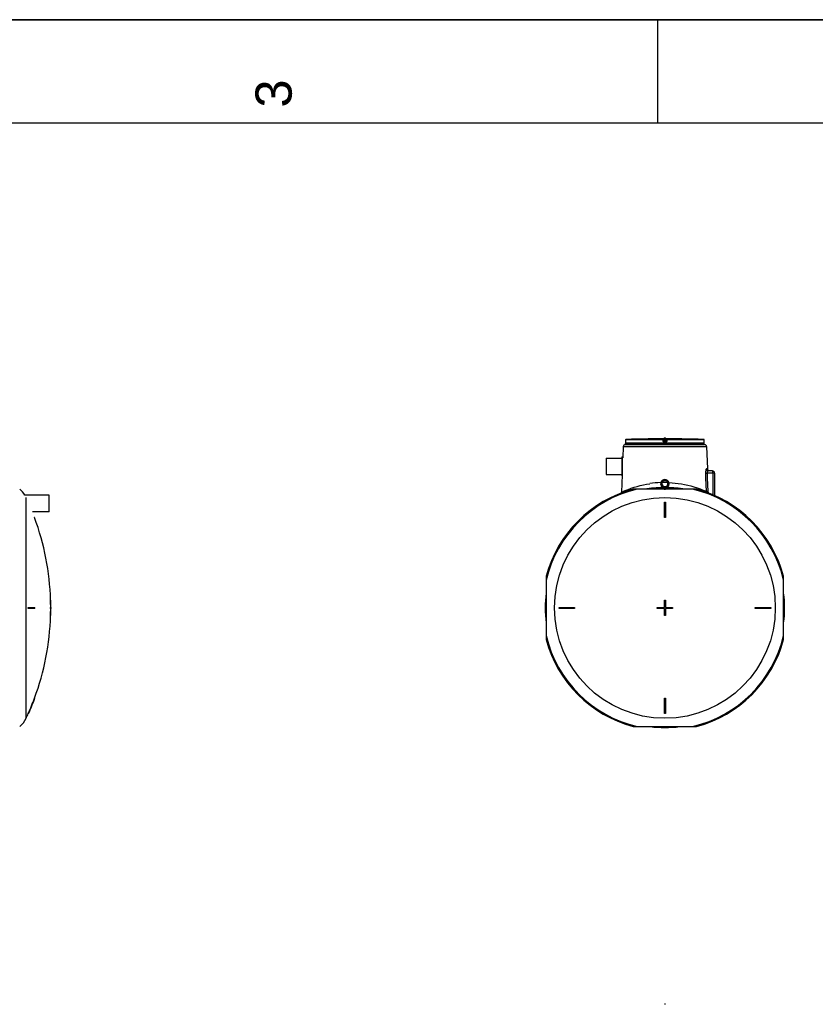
# Model space of a CAD drawing. Header units: millimetres. Extents: x 0 to 297, y 0 to 210.
# Tile 12 of 21: x 87 to 164, y 115 to 210. Entities that reach past the tile are written whole.
import ezdxf

# ---------------------------------------------------------------- set-up
doc = ezdxf.new("R2010")
doc.units = ezdxf.units.MM
doc.header["$LTSCALE"] = 16.335
doc.layers.get('0').update_dxf_attribs({"linetype": 'CONTINUOUS'})
doc.layers.add('AXES_REF', color=7, linetype='CONTINUOUS')
doc.layers.add('SURFACES', color=7, linetype='CONTINUOUS')
doc.styles.add('TEXTSTYLE_2', font='arial.ttf')

# ---------------------------------------------------------------- blocks, each defined once
blk = doc.blocks.new('MARGEA4_BL0', base_point=(148.514, 105.014))
at = {"color": 7, "linetype": 'Continuous'}
for p, q in [((297.014, 210.014), (0.014, 210.014)), ((148.514, 210.014), (148.514, 200.014)), ((287.014, 200.014), (10.014, 200.014))]:
    blk.add_line(p, q, dxfattribs=at)
at = {"color": 5, "linetype": 'Continuous', "style": 'TEXTSTYLE_2', "oblique": 0.00002}
blk.add_text('3', height=3.5, rotation=90, dxfattribs=at).set_placement((113.139, 201.514))

msp = doc.modelspace()

# ---------------------------------------------------------------- linework, layer by layer
at = {"color": 7, "linetype": 'Continuous'}
for p, q in [((0, 210), (297, 210)), ((145.187, 168.734), (145.151, 167.652)), ((145.387, 168.927), (153.055, 168.927)), ((145.424, 169.202), (145.423, 169.201)), ((145.423, 169.201), (145.423, 169.193)), ((145.423, 169.193), (145.423, 169.191)), ((145.423, 169.193), (145.423, 169.193)), ((145.423, 169.191), (145.423, 169.19)), ((145.423, 169.19), (145.423, 169.189)), ((145.423, 169.189), (145.423, 169.189)), ((145.423, 169.189), (145.423, 169.188)), ((145.423, 169.188), (145.423, 169.188)), ((145.423, 169.188), (145.423, 169.187)), ((145.423, 169.187), (145.423, 169.187)), ((145.425, 169.232), (145.424, 169.225)), ((145.424, 169.225), (145.424, 169.218)), ((145.424, 169.218), (145.424, 169.212)), ((145.424, 169.212), (145.424, 169.207)), ((145.424, 169.207), (145.424, 169.202)), ((145.426, 169.379), (145.425, 169.257)), ((145.425, 169.257), (145.425, 169.248)), ((145.425, 169.248), (145.425, 169.24)), ((145.425, 169.24), (145.425, 169.232)), ((147.666, 169.469), (147.599, 169.468)), ((147.668, 169.469), (147.666, 169.469)), ((147.669, 169.469), (147.668, 169.469)), ((147.669, 169.469), (147.668, 169.469)), ((147.669, 169.469), (147.669, 169.469)), ((149.09, 169.316), (149.076, 169.424)), ((149.09, 169.316), (149.09, 169.312)), ((149.365, 169.424), (149.351, 169.312)), ((150.773, 169.469), (150.773, 169.469)), ((150.799, 169.468), (150.773, 169.469)), ((150.775, 169.469), (150.773, 169.469)), ((150.773, 169.469), (150.773, 169.469)), ((150.841, 169.468), (150.788, 169.469)), ((150.81, 169.468), (150.804, 169.468)), ((150.843, 169.468), (150.841, 169.468)), ((153.017, 169.262), (153.016, 169.379)), ((153.017, 169.253), (153.017, 169.262)), ((153.017, 169.243), (153.017, 169.253)), ((153.017, 169.234), (153.017, 169.243)), ((153.017, 169.226), (153.017, 169.234)), ((153.017, 169.218), (153.017, 169.226)), ((153.018, 169.212), (153.017, 169.218)), ((153.018, 169.207), (153.018, 169.212)), ((153.018, 169.203), (153.018, 169.207)), ((153.018, 169.199), (153.018, 169.203)), ((153.018, 169.196), (153.018, 169.199)), ((153.018, 169.194), (153.018, 169.196)), ((153.019, 169.192), (153.018, 169.194)), ((153.019, 169.191), (153.019, 169.192)), ((153.019, 169.19), (153.019, 169.191)), ((153.019, 169.189), (153.019, 169.19)), ((153.019, 169.188), (153.019, 169.189)), ((153.019, 169.187), (153.019, 169.187)), ((153.019, 169.187), (153.019, 169.187)), ((153.019, 169.187), (153.019, 169.187)), ((153.019, 169.187), (153.019, 169.187)), ((153.021, 169.077), (153.021, 169.179)), ((153.255, 168.734), (153.327, 166.571)), ((145.052, 167.742), (145.052, 165.912)), ((145.052, 167.742), (145.092, 167.742)), ((145.092, 167.742), (145.092, 165.912)), ((145.097, 167.652), (145.151, 167.652)), ((145.095, 166.002), (145.039, 164.322)), ((145.052, 165.912), (145.092, 165.912)), ((153.821, 166.377), (153.432, 166.377)), ((154.021, 166.177), (154.021, 164.001)), ((148.878, 164.707), (148.878, 164.747)), ((148.878, 164.747), (149.563, 164.747)), ((149.22, 164.852), (149.219, 164.852)), ((149.22, 164.852), (149.22, 164.852)), ((149.563, 164.707), (149.563, 164.747)), ((152.285, 164.612), (146.156, 164.612)), ((148.723, 164.693), (148.691, 164.705)), ((149.146, 164.615), (149.146, 164.614)), ((149.277, 164.612), (149.295, 164.62)), ((149.171, 161.862), (149.171, 163.362)), ((149.171, 163.362), (149.271, 163.362)), ((149.271, 163.362), (149.271, 161.862)), ((88.313, 161.862), (88.281, 161.862)), ((149.271, 161.862), (149.171, 161.862)), ((137.746, 156.202), (137.746, 150.073)), ((160.696, 150.073), (160.696, 156.202)), ((89.86, 153.887), (89.83, 153.887)), ((149.171, 153.887), (149.271, 153.887)), ((149.171, 153.187), (149.171, 153.887)), ((149.271, 153.887), (149.271, 153.187)), ((87.671, 153.187), (88.313, 153.187)), ((88.313, 153.087), (87.671, 153.087)), ((89.83, 153.187), (89.871, 153.187)), ((89.871, 153.087), (89.83, 153.087)), ((89.86, 152.387), (89.83, 152.387)), ((138.996, 153.087), (138.996, 153.187)), ((138.996, 153.187), (140.496, 153.187)), ((140.496, 153.087), (138.996, 153.087)), ((140.496, 153.187), (140.496, 153.087)), ((148.471, 153.187), (149.171, 153.187)), ((148.471, 153.087), (148.471, 153.187)), ((149.171, 153.087), (148.471, 153.087)), ((149.171, 152.387), (149.171, 153.087)), ((149.271, 152.387), (149.171, 152.387)), ((149.271, 153.187), (149.971, 153.187)), ((149.971, 153.087), (149.271, 153.087)), ((149.271, 153.087), (149.271, 152.387)), ((149.971, 153.187), (149.971, 153.087)), ((157.946, 153.187), (159.446, 153.187)), ((157.946, 153.087), (157.946, 153.187)), ((159.446, 153.087), (157.946, 153.087)), ((159.446, 153.187), (159.446, 153.087)), ((88.313, 144.412), (88.281, 144.412)), ((149.171, 144.412), (149.271, 144.412)), ((149.171, 142.912), (149.171, 144.412)), ((149.271, 144.412), (149.271, 142.912)), ((87.704, 142.912), (87.671, 142.912)), ((149.271, 142.912), (149.171, 142.912)), ((146.156, 141.662), (152.285, 141.662))]:
    msp.add_line(p, q, dxfattribs=at)
at = {"color": 9, "linetype": 'Continuous'}
for p, q in [((145.187, 168.734), (153.255, 168.734)), ((145.422, 169.178), (145.421, 169.178)), ((153.021, 169.077), (145.421, 169.077)), ((145.426, 169.379), (145.425, 169.266)), ((145.425, 169.266), (145.425, 169.266)), ((145.425, 169.266), (145.425, 169.266)), ((145.425, 169.266), (145.425, 169.266)), ((149.024, 169.379), (145.426, 169.379)), ((145.426, 169.379), (145.426, 169.379)), ((149.027, 169.429), (145.475, 169.429)), ((147.669, 169.469), (147.669, 169.469)), ((149.038, 169.266), (149.024, 169.379)), ((149.027, 169.429), (149.027, 169.468)), ((149.076, 169.385), (149.076, 169.424)), ((149.09, 169.272), (149.076, 169.385)), ((149.09, 169.312), (149.09, 169.272)), ((149.097, 169.469), (149.097, 169.418)), ((149.097, 169.469), (149.221, 169.469)), ((149.11, 169.318), (149.097, 169.418)), ((149.344, 169.418), (149.097, 169.418)), ((149.11, 169.312), (149.11, 169.318)), ((149.11, 169.318), (149.332, 169.318)), ((149.221, 169.178), (149.139, 169.178)), ((149.14, 169.268), (149.14, 169.228)), ((149.14, 169.268), (149.302, 169.268)), ((149.221, 169.228), (149.14, 169.228)), ((149.221, 169.469), (149.344, 169.469)), ((149.302, 169.228), (149.221, 169.228)), ((149.303, 169.178), (149.221, 169.178)), ((149.302, 169.228), (149.302, 169.268)), ((149.332, 169.318), (149.331, 169.312)), ((149.332, 169.318), (149.331, 169.312)), ((149.344, 169.418), (149.332, 169.318)), ((149.344, 169.469), (149.344, 169.418)), ((149.365, 169.385), (149.351, 169.272)), ((149.351, 169.312), (149.351, 169.272)), ((149.365, 169.424), (149.365, 169.385)), ((149.418, 169.379), (149.403, 169.266)), ((149.415, 169.468), (149.415, 169.429)), ((152.967, 169.429), (149.415, 169.429)), ((153.016, 169.379), (149.418, 169.379)), ((150.773, 169.469), (150.773, 169.469)), ((153.016, 169.379), (153.016, 169.379)), ((153.016, 169.266), (153.016, 169.379)), ((153.016, 169.266), (153.016, 169.266)), ((153.016, 169.266), (153.016, 169.266)), ((153.016, 169.266), (153.016, 169.266)), ((153.021, 169.178), (153.02, 169.178)), ((145.097, 166.015), (145.097, 167.652)), ((153.142, 166.171), (153.159, 165.727)), ((153.159, 165.727), (153.16, 165.677)), ((153.16, 165.677), (153.207, 164.41)), ((153.327, 166.571), (153.236, 166.571)), ((153.298, 166.177), (153.315, 165.728)), ((154.021, 166.177), (153.298, 166.177)), ((153.315, 165.728), (153.316, 165.678)), ((153.316, 165.678), (153.363, 164.417)), ((153.856, 166.177), (153.856, 164.072)), ((145.039, 164.322), (145.078, 164.34)), ((148.599, 164.7), (148.634, 164.687)), ((148.849, 164.7), (148.821, 164.71))]:
    msp.add_line(p, q, dxfattribs=at)
at = {"color": 7, "linetype": 'Continuous'}
for points in [[(145.422, 169.189), (145.422, 169.187), (145.421, 169.185), (145.421, 169.183), (145.421, 169.181), (145.421, 169.179), (145.421, 169.077)], [(145.423, 169.193), (145.423, 169.193), (145.422, 169.191), (145.422, 169.189)], [(145.423, 169.187), (145.423, 169.187), (145.423, 169.187)], [(153.02, 169.189), (153.019, 169.191), (153.019, 169.193), (153.019, 169.193)], [(153.019, 169.187), (153.019, 169.188), (153.019, 169.188)], [(153.021, 169.179), (153.021, 169.181), (153.021, 169.183), (153.02, 169.185), (153.02, 169.187), (153.02, 169.189)]]:
    msp.add_lwpolyline(points, dxfattribs=at)
for centre, radius, start, end in [((149.221, 25.052), 144.425, 89.3842, 90.6158), ((145.387, 168.727), 0.2, 90, 178.08159), ((145.471, 169.077), 0.05, 180, 270), ((145.476, 169.379), 0.05, 91.48637, 179.6295), ((149.221, 25.052), 144.425, 90.64358, 91.48637), ((147.669, 169.419), 0.05, 90.75421, 93.48496), ((147.669, 169.419), 0.05, 90.75949, 91.12272), ((150.772, 169.419), 0.05, 88.87485, 89.23837), ((150.772, 169.419), 0.05, 86.51504, 89.24358), ((149.221, 25.052), 144.425, 88.51363, 89.35642), ((152.966, 169.379), 0.05, 0.37122, 88.51363), ((152.971, 169.077), 0.05, 270, 360), ((153.055, 168.727), 0.2, 1.91841, 90), ((145.097, 167.657), 0.005, 180, 270), ((145.097, 165.997), 0.005, 113.67091, 180), ((153.527, 166.577), 0.2, 181.91841, 252.38368), ((153.821, 166.177), 0.2, 0, 90), ((149.221, 153.137), 11.64, 90.95115, 99.65774), ((149.221, 165.142), 0.415, 296.43825, 243.56175), ((149.221, 165.142), 0.29, 270.06314, 269.93686), ((149.221, 164.602), 0.25, 137.65369, 144.54956), ((149.221, 164.602), 0.25, 89.92675, 90.07325), ((149.221, 164.602), 0.25, 35.45044, 42.34631), ((149.221, 153.137), 11.64, 80.3516, 89.04595), ((149.221, 153.137), 11.877, 104.95259, 165.04741), ((144.539, 164.338), 0.5, 349.88649, 358.08136), ((149.221, 153.137), 11.57, 82.88253, 97.11747), ((149.221, 153.137), 11.5, 86.72826, 93.27174), ((149.221, 153.137), 11.877, 14.95259, 75.04741), ((149.221, 153.137), 11.57, 172.85303, 187.14697), ((149.221, 153.137), 11.57, 352.85303, 7.14697), ((64.668, 153.137), 25.173, 0.1138, 1.70728), ((64.668, 153.137), 25.203, 0.11367, 1.70525), ((149.221, 153.137), 11.5, 176.53819, 183.46181), ((149.221, 153.137), 11.5, 356.53819, 3.46181), ((64.668, 153.137), 23.003, 359.87546, 0.12454), ((64.668, 153.137), 23.036, 359.87564, 0.12436), ((64.668, 153.137), 23.645, 359.87884, 0.12116), ((64.668, 153.137), 25.162, 359.88615, 0.11385), ((64.668, 153.137), 25.173, 358.29272, 359.8862), ((64.668, 153.137), 25.192, 359.88628, 0.11372), ((64.668, 153.137), 25.203, 358.29475, 359.88633), ((149.221, 153.137), 11.877, 194.95259, 255.04741), ((149.221, 153.137), 11.877, 284.95259, 345.04741), ((64.668, 153.137), 25.173, 336.03481, 339.72081), ((64.668, 153.137), 25.203, 336.06512, 339.746), ((149.221, 153.137), 11.57, 262.88253, 277.11747), ((149.221, 153.137), 11.5, 266.72826, 273.27174), ((149.221, 89.601), 25.204, 89.88633, 90.11367)]:
    msp.add_arc(centre, radius, start, end, dxfattribs=at)
at = {"color": 9, "linetype": 'Continuous'}
for centre, radius, start, end in [((145.472, 169.178), 0.05, 168.25753, 170.92443), ((145.472, 169.178), 0.0501, 170.93178, 179.99378), ((145.476, 169.379), 0.0501, 177.73245, 179.62966), ((145.476, 169.379), 0.05, 179.62988, 179.99998), ((145.476, 169.378), 0.0502, 92.74218, 110.78278), ((145.476, 169.379), 0.0498, 91.49055, 92.68675), ((152.966, 169.379), 0.0499, 87.38285, 88.50955), ((152.966, 169.378), 0.0501, 70.34173, 87.33526), ((152.966, 169.379), 0.0501, 1.13517, 2.26775), ((152.966, 169.379), 0.05, 0.00027, 1.13524), ((152.97, 169.178), 0.05, 9.07557, 11.74242), ((152.97, 169.178), 0.0501, 0.00621, 9.06821), ((149.223, 155.548), 9.713, 92.37745, 98.71237), ((149.221, 155.588), 9.672, 88.42055, 91.5787), ((149.221, 153.137), 11.783, 103.12236, 166.87764), ((149.221, 153.137), 11.783, 13.12236, 76.87764), ((153.694, 164.42), 0.487, 181.17776, 191.70218), ((149.221, 153.137), 11.783, 193.12236, 256.87764), ((149.221, 153.137), 11.783, 283.12236, 346.87764)]:
    msp.add_arc(centre, radius, start, end, dxfattribs=at)
at = {"color": 7, "linetype": 'Continuous'}
for points, knots in [([(149.121, 169.483), (149.121, 169.506), (149.145, 169.555), (149.196, 169.571), (149.221, 169.571)], [0, 0, 0, 0, 0.476532, 1, 1, 1, 1]), ([(149.221, 169.571), (149.246, 169.571), (149.296, 169.555), (149.321, 169.506), (149.321, 169.483)], [0, 0, 0, 0, 0.523468, 1, 1, 1, 1]), ([(149.219, 164.852), (149.183, 164.852), (149.118, 164.827), (149.06, 164.787), (149.036, 164.771)], [0, 0, 0, 0, 0.540063, 1, 1, 1, 1]), ([(149.406, 164.771), (149.397, 164.777), (149.371, 164.794), (149.328, 164.821), (149.275, 164.846), (149.239, 164.852), (149.221, 164.852)], [0, 0, 0, 0, 0.156791, 0.460127, 0.748482, 1, 1, 1, 1]), ([(149.162, 164.612), (149.166, 164.613), (149.186, 164.614), (149.205, 164.614), (149.221, 164.615)], [0, 0, 0, 0, 0.202875, 1, 1, 1, 1])]:
    msp.add_open_spline(points, degree=3, knots=knots, dxfattribs=at)
at = {"color": 9, "linetype": 'Continuous'}
for points, knots in [([(145.423, 169.188), (145.423, 169.186), (145.423, 169.182), (145.422, 169.18), (145.422, 169.178), (145.422, 169.178)], [0, 0, 0, 0, 0.741638, 0.931622, 1, 1, 1, 1]), ([(145.425, 169.266), (145.425, 169.258), (145.425, 169.232), (145.424, 169.206), (145.423, 169.188)], [0, 0, 0, 0, 0.311113, 1, 1, 1, 1]), ([(145.458, 169.425), (145.449, 169.422), (145.433, 169.409), (145.426, 169.39), (145.426, 169.381)], [0, 0, 0, 0, 0.499815, 1, 1, 1, 1]), ([(149.024, 169.379), (149.024, 169.385), (149.024, 169.396), (149.025, 169.41), (149.025, 169.419), (149.025, 169.424), (149.026, 169.427), (149.026, 169.428), (149.027, 169.429)], [0, 0, 0, 0, 0.375509, 0.695843, 0.820139, 0.914148, 0.974528, 1, 1, 1, 1]), ([(149.024, 169.379), (149.031, 169.379), (149.043, 169.381), (149.057, 169.383), (149.067, 169.384), (149.072, 169.385), (149.074, 169.384), (149.076, 169.385), (149.076, 169.385)], [0, 0, 0, 0, 0.377974, 0.702768, 0.828238, 0.921902, 0.979938, 1, 1, 1, 1]), ([(149.027, 169.468), (149.027, 169.468), (149.029, 169.468), (149.032, 169.469), (149.039, 169.468), (149.048, 169.469), (149.059, 169.469), (149.075, 169.469), (149.088, 169.469), (149.097, 169.469)], [0, 0, 0, 0, 0.019479, 0.076791, 0.169668, 0.294386, 0.446011, 0.618643, 1, 1, 1, 1]), ([(149.027, 169.468), (149.038, 169.468), (149.063, 169.459), (149.075, 169.436), (149.076, 169.424)], [0, 0, 0, 0, 0.50001, 1, 1, 1, 1]), ([(149.027, 169.429), (149.038, 169.429), (149.063, 169.42), (149.075, 169.396), (149.076, 169.385)], [0, 0, 0, 0, 0.500055, 1, 1, 1, 1]), ([(149.09, 169.272), (149.09, 169.273), (149.088, 169.272), (149.086, 169.272), (149.081, 169.271), (149.071, 169.27), (149.057, 169.268), (149.045, 169.267), (149.038, 169.266)], [0, 0, 0, 0, 0.020038, 0.078019, 0.171603, 0.296994, 0.621732, 1, 1, 1, 1]), ([(149.139, 169.178), (149.115, 169.178), (149.066, 169.196), (149.041, 169.243), (149.038, 169.266)], [0, 0, 0, 0, 0.500212, 1, 1, 1, 1]), ([(149.076, 169.424), (149.076, 169.425), (149.08, 169.423), (149.083, 169.423), (149.09, 169.42), (149.095, 169.419), (149.097, 169.418)], [0, 0, 0, 0, 0.081427, 0.307017, 0.629699, 1, 1, 1, 1]), ([(149.09, 169.316), (149.09, 169.316), (149.093, 169.315), (149.096, 169.317), (149.103, 169.317), (149.107, 169.318), (149.11, 169.318)], [0, 0, 0, 0, 0.076481, 0.292975, 0.616687, 1, 1, 1, 1]), ([(149.09, 169.312), (149.09, 169.311), (149.093, 169.311), (149.097, 169.311), (149.103, 169.311), (149.108, 169.312), (149.11, 169.312)], [0, 0, 0, 0, 0.086224, 0.30226, 0.62231, 1, 1, 1, 1]), ([(149.09, 169.312), (149.092, 169.3), (149.104, 169.276), (149.129, 169.268), (149.14, 169.268)], [0, 0, 0, 0, 0.521741, 1, 1, 1, 1]), ([(149.14, 169.228), (149.128, 169.228), (149.104, 169.237), (149.092, 169.261), (149.09, 169.272)], [0, 0, 0, 0, 0.499963, 1, 1, 1, 1]), ([(149.14, 169.268), (149.132, 169.268), (149.115, 169.281), (149.111, 169.301), (149.11, 169.312)], [0, 0, 0, 0, 0.396195, 1, 1, 1, 1]), ([(149.14, 169.228), (149.14, 169.228), (149.14, 169.227), (149.139, 169.224), (149.139, 169.219), (149.139, 169.21), (149.139, 169.196), (149.139, 169.185), (149.139, 169.178)], [0, 0, 0, 0, 0.023922, 0.083888, 0.177841, 0.302322, 0.623442, 1, 1, 1, 1]), ([(149.302, 169.268), (149.313, 169.268), (149.337, 169.276), (149.35, 169.3), (149.351, 169.312)], [0, 0, 0, 0, 0.478258, 1, 1, 1, 1]), ([(149.331, 169.312), (149.331, 169.301), (149.326, 169.281), (149.309, 169.268), (149.302, 169.268)], [0, 0, 0, 0, 0.603805, 1, 1, 1, 1]), ([(149.351, 169.272), (149.35, 169.261), (149.338, 169.237), (149.313, 169.228), (149.302, 169.228)], [0, 0, 0, 0, 0.500037, 1, 1, 1, 1]), ([(149.302, 169.228), (149.302, 169.228), (149.302, 169.227), (149.302, 169.224), (149.302, 169.219), (149.303, 169.21), (149.303, 169.196), (149.303, 169.185), (149.303, 169.178)], [0, 0, 0, 0, 0.023922, 0.083888, 0.177841, 0.302322, 0.623442, 1, 1, 1, 1]), ([(149.403, 169.266), (149.4, 169.243), (149.376, 169.196), (149.327, 169.178), (149.303, 169.178)], [0, 0, 0, 0, 0.499788, 1, 1, 1, 1]), ([(149.331, 169.312), (149.334, 169.312), (149.338, 169.311), (149.345, 169.311), (149.348, 169.311), (149.351, 169.311), (149.351, 169.312)], [0, 0, 0, 0, 0.37769, 0.69774, 0.913776, 1, 1, 1, 1]), ([(149.332, 169.318), (149.334, 169.318), (149.339, 169.317), (149.346, 169.317), (149.349, 169.315), (149.352, 169.316), (149.352, 169.316)], [0, 0, 0, 0, 0.381817, 0.705777, 0.922823, 1, 1, 1, 1]), ([(149.344, 169.469), (149.353, 169.469), (149.366, 169.469), (149.383, 169.469), (149.394, 169.469), (149.402, 169.468), (149.409, 169.469), (149.412, 169.468), (149.415, 169.468), (149.415, 169.468)], [0, 0, 0, 0, 0.381355, 0.553986, 0.705611, 0.83033, 0.923208, 0.98052, 1, 1, 1, 1]), ([(149.344, 169.418), (149.347, 169.419), (149.352, 169.42), (149.359, 169.423), (149.362, 169.423), (149.365, 169.425), (149.365, 169.424)], [0, 0, 0, 0, 0.369623, 0.692433, 0.918239, 1, 1, 1, 1]), ([(149.351, 169.272), (149.351, 169.273), (149.353, 169.272), (149.356, 169.272), (149.361, 169.271), (149.37, 169.27), (149.385, 169.268), (149.397, 169.267), (149.403, 169.266)], [0, 0, 0, 0, 0.020038, 0.078019, 0.171603, 0.296994, 0.621732, 1, 1, 1, 1]), ([(149.415, 169.468), (149.403, 169.468), (149.379, 169.459), (149.367, 169.436), (149.365, 169.424)], [0, 0, 0, 0, 0.50001, 1, 1, 1, 1]), ([(149.415, 169.429), (149.403, 169.429), (149.379, 169.42), (149.367, 169.396), (149.365, 169.385)], [0, 0, 0, 0, 0.500055, 1, 1, 1, 1]), ([(149.365, 169.385), (149.366, 169.385), (149.367, 169.384), (149.37, 169.385), (149.375, 169.384), (149.384, 169.383), (149.399, 169.381), (149.411, 169.379), (149.418, 169.379)], [0, 0, 0, 0, 0.020062, 0.078098, 0.171762, 0.297232, 0.622026, 1, 1, 1, 1]), ([(149.415, 169.429), (149.415, 169.428), (149.416, 169.427), (149.416, 169.424), (149.416, 169.419), (149.417, 169.41), (149.417, 169.396), (149.418, 169.385), (149.418, 169.379)], [0, 0, 0, 0, 0.025483, 0.085909, 0.179909, 0.304213, 0.62455, 1, 1, 1, 1]), ([(153.016, 169.381), (153.015, 169.39), (153.009, 169.41), (152.992, 169.422), (152.983, 169.426)], [0, 0, 0, 0, 0.500197, 1, 1, 1, 1]), ([(153.019, 169.189), (153.018, 169.193), (153.017, 169.219), (153.017, 169.245), (153.016, 169.266)], [0, 0, 0, 0, 0.17373, 1, 1, 1, 1]), ([(153.02, 169.178), (153.02, 169.178), (153.02, 169.18), (153.019, 169.182), (153.019, 169.186), (153.019, 169.189)], [0, 0, 0, 0, 0.068345, 0.258347, 1, 1, 1, 1]), ([(153.236, 166.571), (153.192, 166.571), (153.151, 166.376), (153.139, 166.266), (153.142, 166.171)], [0, 0, 0, 0, 0.316656, 1, 1, 1, 1]), ([(153.142, 166.171), (153.15, 166.171), (153.202, 166.173), (153.254, 166.176), (153.298, 166.177)], [0, 0, 0, 0, 0.15019, 1, 1, 1, 1]), ([(153.236, 166.571), (153.238, 166.521), (153.28, 166.419), (153.383, 166.377), (153.432, 166.377)], [0, 0, 0, 0, 0.503887, 1, 1, 1, 1]), ([(153.432, 166.377), (153.416, 166.377), (153.332, 166.351), (153.293, 166.246), (153.298, 166.177)], [0, 0, 0, 0, 0.18263, 1, 1, 1, 1]), ([(153.841, 166.338), (153.839, 166.348), (153.835, 166.361), (153.826, 166.377), (153.821, 166.377)], [0, 0, 0, 0, 0.672868, 1, 1, 1, 1]), ([(153.846, 166.315), (153.845, 166.319), (153.844, 166.327), (153.842, 166.335), (153.841, 166.338)], [0, 0, 0, 0, 0.523201, 1, 1, 1, 1]), ([(153.849, 166.295), (153.848, 166.298), (153.848, 166.305), (153.847, 166.311), (153.846, 166.315)], [0, 0, 0, 0, 0.512874, 1, 1, 1, 1]), ([(145.078, 164.34), (145.179, 164.386), (146.031, 164.764), (146.941, 165.024), (147.752, 165.148)], [0, 0, 0, 0, 0.11947, 1, 1, 1, 1]), ([(149.621, 165.252), (150.02, 165.236), (151.248, 165.109), (152.445, 164.747), (153.207, 164.41)], [0, 0, 0, 0, 0.323576, 1, 1, 1, 1]), ([(153.207, 164.41), (153.215, 164.411), (153.267, 164.413), (153.319, 164.415), (153.363, 164.417)], [0, 0, 0, 0, 0.148793, 1, 1, 1, 1])]:
    msp.add_open_spline(points, degree=3, knots=knots, dxfattribs=at)
for points in [[(153.856, 166.177), (153.856, 166.216), (153.854, 166.256), (153.849, 166.295)], [(153.363, 164.417), (153.366, 164.355), (153.39, 164.292), (153.428, 164.244)]]:
    msp.add_open_spline(points, degree=3, dxfattribs=at)
at = {"layer": 'AXES_REF', "color": 7, "linetype": 'Continuous'}
for p, q in [((149.121, 169.477), (149.121, 169.483)), ((149.321, 169.477), (149.321, 169.483)), ((145.421, 168.927), (145.421, 169.027)), ((145.421, 169.027), (153.021, 169.027)), ((153.021, 168.927), (153.021, 169.027)), ((143.552, 167.627), (143.552, 166.027)), ((143.552, 167.627), (145.052, 167.627)), ((143.552, 166.027), (145.052, 166.027)), ((89.707, 164.035), (87.346, 164.035)), ((89.707, 162.435), (89.707, 164.035)), ((149.146, 164.614), (149.146, 164.612)), ((89.707, 162.435), (88.094, 162.435))]:
    msp.add_line(p, q, dxfattribs=at)
at = {"layer": 'AXES_REF', "color": 9, "linetype": 'Continuous'}
msp.add_line((87.466, 142.462), (87.466, 163.813), dxfattribs=at)
msp.add_circle((149.221, 153.137), 10.675, dxfattribs=at)
at = {"layer": 'AXES_REF', "color": 7, "linetype": 'Continuous'}
for centre, radius, start, end in [((85.383, 162.837), 2.3, 31.39196, 50.51032), ((64.668, 153.137), 25.174, 1.70728, 20.27915), ((64.668, 153.137), 25.174, 339.72085, 358.29272), ((64.668, 153.137), 25.174, 334.90811, 336.03486), ((85.383, 143.437), 2.3, 309.48968, 334.90811)]:
    msp.add_arc(centre, radius, start, end, dxfattribs=at)
at = {"layer": 'SURFACES', "color": 7, "linetype": 'Continuous'}
msp.add_arc((64.668, 153.137), 25.204, 359.88634, 0.11367, dxfattribs=at)

# ---------------------------------------------------------------- block references
at = {"color": 2, "linetype": 'Continuous'}
msp.add_blockref('MARGEA4_BL0', (148.514, 105.014), dxfattribs=at)

doc.saveas('drawing.dxf')
